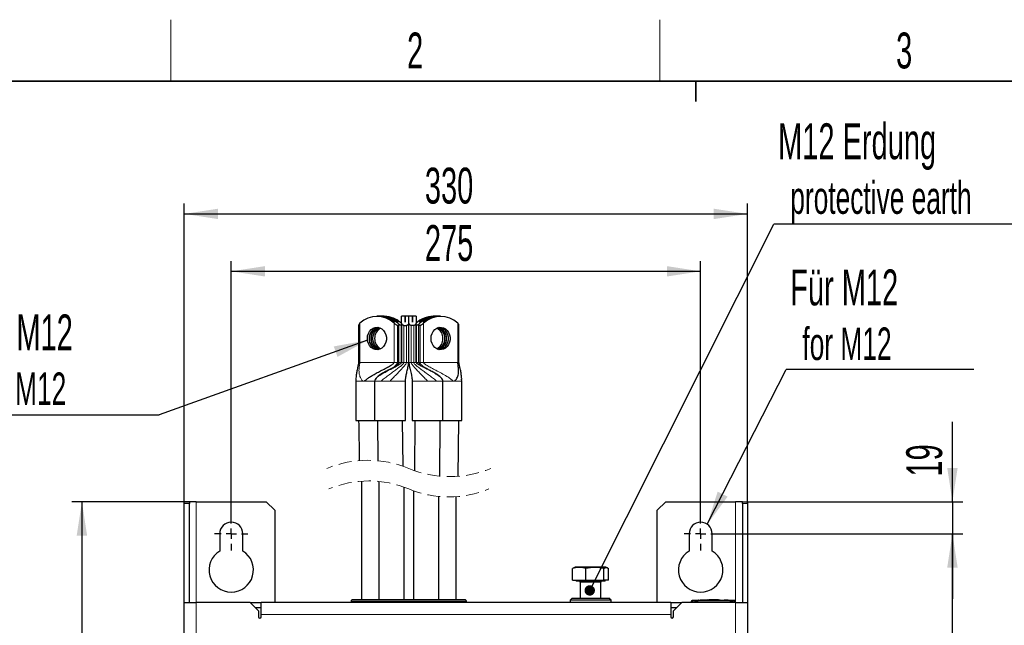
# Model space of a CAD drawing. Header units: millimetres. Extents: x 5 to 418, y 2 to 292.
# Tile 9 of 31: x 59 to 155, y 229 to 288. Entities that reach past the tile are written whole.
import ezdxf

# ---------------------------------------------------------------- set-up
doc = ezdxf.new("R2010")
doc.units = ezdxf.units.MM
doc.linetypes.add('HIDDEN', pattern=[1.905, 1.27, -0.635])
doc.layers.add('SLD-0', color=7, linetype='Continuous')
doc.styles.add('SLDTEXTSTYLE0', font='TXT', dxfattribs={"width": 0.605})
doc.dimstyles.new('SLDDIMSTYLE0', dxfattribs={"dimtxt": 3.5, "dimasz": 3.302, "dimexe": 0, "dimexo": 0.0625, "dimgap": 0.875, "dimtad": 1, "dimlfac": 6, "dimrnd": 1e-09, "dimzin": 12, "dimdsep": 46, "dimtxsty": 'SLDTEXTSTYLE0', "dimsah": 1, "dimcen": 0.09, "dimadec": 0, "dimazin": 3, "dimtfac": 1, "dimtofl": 0, "dimtmove": 0, "dimatfit": 3, "dimfxl": 1, "dimfrac": 2, "dimtolj": 1, "dimtzin": 12, "dimarcsym": 0})
doc.dimstyles.new('SLDDIMSTYLE1', dxfattribs={"dimtxt": 3.5, "dimasz": 3.302, "dimexe": 0, "dimexo": 0.0625, "dimgap": 0.875, "dimtad": 1, "dimdec": 0, "dimlfac": 6, "dimrnd": 1e-09, "dimzin": 12, "dimdsep": 46, "dimtxsty": 'SLDTEXTSTYLE0', "dimsah": 1, "dimcen": 0.09, "dimadec": 0, "dimazin": 3, "dimtfac": 1, "dimtmove": 0, "dimatfit": 0, "dimfxl": 1, "dimfrac": 2, "dimtolj": 1, "dimtzin": 12, "dimarcsym": 0})
doc.dimstyles.new('SLDDIMSTYLE2', dxfattribs={"dimtxt": 0.18, "dimasz": 3.302, "dimexe": 0, "dimexo": 0.0625, "dimgap": 0, "dimtad": 0, "dimtih": 1, "dimtoh": 1, "dimdec": 0, "dimrnd": 1e-09, "dimzin": 0, "dimdsep": 46, "dimtxsty": 'Standard', "dimsah": 1, "dimcen": 0.09, "dimadec": 0, "dimazin": 0, "dimtfac": 3.302, "dimtdec": 0, "dimtofl": 0, "dimtmove": 0, "dimatfit": 3, "dimfxl": 1, "dimfrac": 2, "dimtolj": 1, "dimtzin": 0, "dimarcsym": 0})
doc.dimstyles.new('SLDDIMSTYLE3', dxfattribs={"dimtxt": 0.18, "dimasz": 1.016, "dimexe": 0, "dimexo": 0.0625, "dimgap": 0, "dimtad": 0, "dimtih": 1, "dimtoh": 1, "dimdec": 0, "dimrnd": 1e-09, "dimzin": 0, "dimdsep": 46, "dimtxsty": 'Standard', "dimblk1": 'DOT', "dimblk2": 'DOT', "dimsah": 1, "dimcen": 0.09, "dimadec": 0, "dimazin": 0, "dimtfac": 1.016, "dimtdec": 0, "dimtofl": 0, "dimtmove": 0, "dimatfit": 3, "dimldrblk": 'DOT', "dimfxl": 1, "dimfrac": 2, "dimtolj": 1, "dimtzin": 0, "dimarcsym": 0})

# ---------------------------------------------------------------- blocks, each defined once
blk = doc.blocks.new('_D')
at = {"layer": 'SLD-0', "color": 7}
for p, q in [((127.108, 238.304), (151.067, 238.304)), ((150.067, 79.971), (150.067, 238.304)), ((127.108, 79.971), (151.067, 79.971))]:
    blk.add_line(p, q, dxfattribs=at)
for points in [[(150.067, 238.304), (149.559, 235.002), (150.575, 235.002)], [(150.067, 79.971), (150.575, 83.273), (149.559, 83.273)]]:
    blk.add_solid(points, dxfattribs=at)
at = {"layer": 'SLD-0', "color": 7, "insert": (145.555, 155.127), "char_height": 3.5, "attachment_point": 1, "rotation": 90, "style": 'SLDTEXTSTYLE0'}
blk.add_mtext('950', dxfattribs=at)
blk = doc.blocks.new('_D_1')
at = {"layer": 'SLD-0', "color": 7}
for p, q in [((150.067, 241.429), (150.067, 249.23)), ((129.567, 241.429), (151.067, 241.429)), ((150.067, 241.429), (150.067, 238.304)), ((127.108, 238.304), (151.067, 238.304)), ((150.067, 238.304), (150.067, 231.954))]:
    blk.add_line(p, q, dxfattribs=at)
for points in [[(150.067, 241.429), (150.575, 244.731), (149.559, 244.731)], [(150.067, 238.304), (149.559, 235.002), (150.575, 235.002)]]:
    blk.add_solid(points, dxfattribs=at)
at = {"layer": 'SLD-0', "color": 7, "insert": (145.555, 243.883), "char_height": 3.5, "attachment_point": 1, "rotation": 90, "style": 'SLDTEXTSTYLE0'}
blk.add_mtext('19', dxfattribs=at)
blk = doc.blocks.new('_D_2')
at = {"layer": 'SLD-0', "color": 7}
for p, q in [((79.65, 239.929), (79.65, 264.927)), ((125.483, 239.929), (125.483, 264.927)), ((79.65, 263.927), (125.483, 263.927))]:
    blk.add_line(p, q, dxfattribs=at)
for points in [[(79.65, 263.927), (82.952, 263.419), (82.952, 264.435)], [(125.483, 263.927), (122.181, 264.435), (122.181, 263.419)]]:
    blk.add_solid(points, dxfattribs=at)
at = {"layer": 'SLD-0', "color": 7, "insert": (98.556, 268.439), "char_height": 3.5, "attachment_point": 1, "style": 'SLDTEXTSTYLE0'}
blk.add_mtext('275', dxfattribs=at)
blk = doc.blocks.new('_D_3')
at = {"layer": 'SLD-0', "color": 7}
for p, q in [((75.067, 241.269), (75.067, 270.534)), ((130.067, 241.269), (130.067, 270.534)), ((75.067, 269.534), (130.067, 269.534))]:
    blk.add_line(p, q, dxfattribs=at)
for points in [[(75.067, 269.534), (78.369, 269.026), (78.369, 270.042)], [(130.067, 269.534), (126.765, 270.042), (126.765, 269.026)]]:
    blk.add_solid(points, dxfattribs=at)
at = {"layer": 'SLD-0', "color": 7, "insert": (98.556, 274.046), "char_height": 3.5, "attachment_point": 1, "style": 'SLDTEXTSTYLE0'}
blk.add_mtext('330', dxfattribs=at)
blk = doc.blocks.new('_D_4')
at = {"layer": 'SLD-0', "color": 7}
for p, q in [((75.567, 241.429), (64.067, 241.429)), ((65.067, 241.429), (65.067, 77.429)), ((75.567, 77.429), (64.067, 77.429))]:
    blk.add_line(p, q, dxfattribs=at)
for points in [[(65.067, 241.429), (64.559, 238.127), (65.575, 238.127)], [(65.067, 77.429), (65.575, 80.731), (64.559, 80.731)]]:
    blk.add_solid(points, dxfattribs=at)
at = {"layer": 'SLD-0', "color": 7, "insert": (60.555, 155.419), "char_height": 3.5, "attachment_point": 1, "rotation": 90, "style": 'SLDTEXTSTYLE0'}
blk.add_mtext('984', dxfattribs=at)
blk = doc.blocks.new('SW_NOTE_0')
at = {"layer": 'SLD-0', "color": 0}
blk.add_line((18.313, 0), (0, 0), dxfattribs=at)
at = {"layer": 'SLD-0', "color": 0, "attachment_point": 1, "style": 'SLDTEXTSTYLE0'}
for s, insert, char_height in [('Für M12', (0.393, 9.753), 3.5), ('for M12', (1.583, 4.088), 3.175)]:
    blk.add_mtext(s, dxfattribs=dict(at, insert=insert, char_height=char_height))
blk = doc.blocks.new('SW_NOTE_0_1')
at = {"layer": 'SLD-0', "color": 0}
blk.add_line((-18.553, 0), (0, 0), dxfattribs=at)
at = {"layer": 'SLD-0', "color": 0, "attachment_point": 1, "style": 'SLDTEXTSTYLE0'}
for s, insert, char_height in [('Für M12', (-18.958, 9.803), 3.5), ('for M12', (-17.767, 4.138), 3.175)]:
    blk.add_mtext(s, dxfattribs=dict(at, insert=insert, char_height=char_height))
blk = doc.blocks.new('SW_NOTE_0_2')
at = {"layer": 'SLD-0', "color": 0}
blk.add_line((30.219, 0), (0, 0), dxfattribs=at)
at = {"layer": 'SLD-0', "color": 0, "attachment_point": 1, "style": 'SLDTEXTSTYLE0'}
for s, insert, char_height in [('M12 Erdung', (0.413, 9.862), 3.5), ('protective earth', (1.603, 4.197), 3.175)]:
    blk.add_mtext(s, dxfattribs=dict(at, insert=insert, char_height=char_height))
blk = doc.blocks.new('_Dot')
at = {"color": 0, "linetype": 'ByBlock', "lineweight": -2}
blk.add_line((-0.5, 0), (-1, 0), dxfattribs=at)
at = {"color": 0, "linetype": 'ByBlock', "const_width": 0.5}
blk.add_lwpolyline([(-0.25, 0, 1), (0.25, 0, 1)], format="xyb", close=True, dxfattribs=at)
blk = doc.blocks.new('SW_CENTERMARKSYMBOL_0')
at = {"layer": 'SLD-0', "color": 0}
for p, q in [((0, 1), (0, 1.625)), ((-1, 0), (-1.625, 0)), ((0, 0), (-0.5, 0)), ((0, 0), (0, 0.5)), ((0, 0), (0, -0.5)), ((0, 0), (0.5, 0)), ((1, 0), (1.625, 0)), ((0, -1), (0, -1.625))]:
    blk.add_line(p, q, dxfattribs=at)
blk = doc.blocks.new('SW_CENTERMARKSYMBOL_1')
at = {"layer": 'SLD-0', "color": 0}
for p, q in [((0, 1), (0, 1.625)), ((-1, 0), (-1.625, 0)), ((0, 0), (-0.5, 0)), ((0, 0), (0, 0.5)), ((0, 0), (0, -0.5)), ((0, 0), (0.5, 0)), ((1, 0), (1.625, 0)), ((0, -1), (0, -1.625))]:
    blk.add_line(p, q, dxfattribs=at)

msp = doc.modelspace()

# ---------------------------------------------------------------- linework, layer by layer
at = {"color": 7, "linetype": 'Continuous', "lineweight": 25}
for p, q in [((92.0876, 258.6771), (92.0876, 255.0339)), ((94.0553, 259.5339), (93.8765, 259.5339)), ((94.2349, 259.5339), (94.0561, 259.5339)), ((94.4136, 259.5339), (94.2349, 259.5339)), ((94.5932, 259.5339), (94.4145, 259.5339)), ((95.6222, 258.9479), (95.6214, 258.9479)), ((95.8724, 258.6443), (95.9918, 258.6443)), ((95.9805, 258.9479), (95.9797, 258.9479)), ((96.0238, 255.0339), (96.0238, 258.6771)), ((96.2682, 258.6443), (96.2307, 258.6443)), ((96.6257, 259.5339), (96.2682, 259.5339)), ((96.2682, 258.8569), (96.2682, 259.5339)), ((96.2682, 258.8569), (96.2682, 255.0339)), ((96.5071, 258.6443), (96.746, 258.6443)), ((96.6257, 258.9479), (96.6257, 259.5339)), ((96.6274, 258.9479), (96.6257, 258.9479)), ((96.9849, 259.5339), (96.6274, 259.5339)), ((96.6274, 259.5339), (96.6274, 258.9479)), ((97.3424, 259.5339), (96.9849, 259.5339)), ((96.9849, 258.8569), (96.9849, 259.5339)), ((96.9849, 255.0339), (96.9849, 258.8569)), ((97.4627, 258.6443), (97.2238, 258.6443)), ((97.3424, 258.9479), (97.3424, 259.5339)), ((97.344, 258.9479), (97.3424, 258.9479)), ((97.7015, 259.5339), (97.344, 259.5339)), ((97.344, 259.5339), (97.344, 258.9479)), ((97.7015, 259.5339), (97.7015, 258.8569)), ((97.7015, 255.0339), (97.7015, 258.8569)), ((97.7015, 258.6443), (97.739, 258.6443)), ((97.9459, 258.6755), (97.9459, 255.0339)), ((98.0974, 258.6443), (97.9779, 258.6443)), ((97.9901, 258.9479), (97.9892, 258.9479)), ((98.3484, 258.9479), (98.3476, 258.9479)), ((99.5553, 259.5339), (99.3765, 259.5339)), ((99.7349, 259.5339), (99.5561, 259.5339)), ((99.9136, 259.5339), (99.7349, 259.5339)), ((100.0932, 259.5339), (99.9145, 259.5339)), ((101.8822, 255.0339), (101.8822, 258.6755)), ((91.8182, 253.2006), (91.8182, 249.3672)), ((91.823, 253.3926), (91.8186, 253.2006)), ((91.8272, 253.4946), (91.822, 253.4512)), ((93.6515, 253.2006), (93.6515, 249.3672)), ((96.6515, 249.3672), (96.6515, 253.2006)), ((97.3182, 253.2006), (97.3182, 249.3672)), ((100.3182, 249.3672), (100.3182, 253.2006)), ((102.1424, 253.496), (102.1478, 253.4512)), ((102.1512, 253.2006), (102.1467, 253.3915)), ((102.1515, 249.3672), (102.1515, 253.2006)), ((91.8182, 249.3672), (96.6515, 249.3672)), ((93.9182, 249.3672), (93.9505, 245.4307)), ((96.4199, 244.8925), (96.3849, 249.3672)), ((97.3182, 249.3672), (98.8182, 249.3672)), ((97.5849, 249.3672), (97.5457, 244.4613)), ((97.5849, 249.3672), (97.5459, 244.4613)), ((98.8182, 249.3672), (100.3182, 249.3672)), ((100.0078, 243.9221), (100.0515, 249.3672)), ((100.3182, 249.3672), (102.1515, 249.3672)), ((101.7946, 243.9078), (101.8848, 249.3672)), ((92.3515, 243.4304), (92.3515, 231.8625)), ((94.0515, 243.41), (94.0515, 231.8625)), ((96.5182, 231.8625), (96.5182, 242.8568)), ((97.4515, 242.4947), (97.4515, 231.8625)), ((75.0665, 241.4291), (75.5665, 241.4291)), ((75.0665, 241.2694), (75.0665, 241.4291)), ((75.5665, 241.4291), (75.5665, 241.2694)), ((76.2332, 241.4291), (75.5665, 241.4291)), ((76.2332, 241.4291), (83.0665, 241.4291)), ((83.8999, 240.5958), (83.0665, 241.4291)), ((99.9182, 231.8625), (99.9182, 241.9414)), ((101.6182, 231.8625), (101.6182, 241.9211)), ((122.0665, 241.4291), (121.2332, 240.5958)), ((122.0665, 241.4291), (128.8999, 241.4291)), ((129.5665, 241.4291), (128.8999, 241.4291)), ((129.5665, 241.4291), (130.0665, 241.4291)), ((129.5665, 241.2694), (129.5665, 241.4291)), ((130.0665, 241.4291), (130.0665, 241.2694)), ((75.0665, 231.5958), (75.0665, 241.2694)), ((75.5665, 231.5958), (75.5665, 241.2694)), ((83.8999, 240.5958), (83.8999, 231.5958)), ((121.2332, 231.5958), (121.2332, 240.5958)), ((129.5665, 241.2694), (129.5665, 231.5958)), ((130.0665, 241.2694), (130.0665, 231.5958)), ((78.5249, 238.3041), (78.5249, 236.6142)), ((80.7749, 236.6142), (80.7749, 238.3041)), ((124.3582, 238.3041), (124.3582, 236.6142)), ((126.6082, 236.6142), (126.6082, 238.3041)), ((113.0997, 234.9587), (112.9736, 234.9097)), ((112.9736, 233.7791), (112.9736, 234.9097)), ((113.2332, 235.0291), (113.0927, 234.978)), ((116.2332, 235.0291), (113.2332, 235.0291)), ((114.2834, 233.7791), (114.2834, 234.9097)), ((116.043, 233.7791), (116.043, 234.9097)), ((116.3737, 234.978), (116.2332, 235.0291)), ((116.4928, 233.7791), (116.4928, 234.9097)), ((112.9736, 233.7791), (114.2834, 233.7791)), ((113.2896, 233.7791), (113.3474, 233.6791)), ((116.119, 233.6791), (113.3474, 233.6791)), ((114.2834, 233.7791), (116.043, 233.7791)), ((116.4928, 233.7791), (116.043, 233.7791)), ((116.119, 233.6791), (116.1768, 233.7791)), ((113.7332, 233.5791), (113.7332, 232.0125)), ((115.7332, 232.0125), (115.7332, 233.5791)), ((91.3582, 231.7291), (91.3582, 231.5958)), ((96.9832, 231.8625), (91.4915, 231.8625)), ((102.4749, 231.8625), (96.9832, 231.8625)), ((102.6082, 231.5958), (102.6082, 231.7291)), ((112.9415, 232.0125), (112.7332, 231.8041)), ((112.7332, 231.8041), (112.7332, 231.5958)), ((113.4284, 231.8041), (112.7332, 231.8041)), ((112.9415, 232.0125), (113.5644, 232.0125)), ((116.7332, 231.8041), (113.4284, 231.8041)), ((113.5644, 232.0125), (116.5249, 232.0125)), ((116.7332, 231.8041), (116.5249, 232.0125)), ((116.7332, 231.5958), (116.7332, 231.8041)), ((124.8815, 231.7796), (124.6509, 231.7679)), ((125.2481, 231.7975), (124.8589, 231.7842)), ((124.8815, 231.7772), (125.2478, 231.7892)), ((125.2478, 231.7859), (124.8815, 231.7739)), ((124.8815, 231.7772), (124.8815, 231.7739)), ((125.2478, 231.8064), (125.6513, 231.8002)), ((125.2478, 231.7892), (125.2478, 231.7859)), ((125.6513, 231.7969), (125.2633, 231.8028)), ((125.7598, 231.815), (125.4288, 231.8036)), ((125.6513, 231.8002), (127.2348, 231.8106)), ((127.2348, 231.8072), (125.6513, 231.7969)), ((125.6513, 231.8002), (125.6513, 231.7969)), ((126.1024, 231.8376), (125.758, 231.826)), ((126.5176, 231.8469), (127.3806, 231.8395)), ((126.5176, 231.8383), (126.5176, 231.8469)), ((126.8762, 231.8405), (126.5176, 231.8436)), ((127.2348, 231.8346), (126.5176, 231.8383)), ((127.2348, 231.8106), (127.2348, 231.8072)), ((127.3806, 231.8395), (127.3806, 231.8297)), ((127.3806, 231.8087), (128.3268, 231.7858)), ((127.3806, 231.8087), (127.3806, 231.8053)), ((128.3268, 231.7825), (127.3806, 231.8053)), ((128.5422, 231.7853), (127.4004, 231.8261)), ((127.7871, 231.826), (127.7871, 231.8196)), ((128.0773, 231.8131), (127.7871, 231.826)), ((127.7871, 231.8227), (128.0773, 231.8098)), ((127.7871, 231.8196), (128.0773, 231.8081)), ((128.1835, 231.8028), (128.1835, 231.8061)), ((128.5879, 231.781), (128.5879, 231.7777)), ((128.8155, 231.7679), (128.5879, 231.7786)), ((75.0665, 84.9291), (75.0665, 231.5958)), ((75.0665, 231.5958), (76.2332, 231.5958)), ((81.4832, 231.5958), (76.2332, 231.5958)), ((82.3165, 230.7625), (81.4832, 231.5958)), ((81.4832, 231.5958), (82.5665, 231.5958)), ((81.9832, 231.0958), (82.5665, 231.0958)), ((82.3165, 230.7625), (82.3165, 230.1791)), ((82.5665, 230.4291), (82.5665, 231.5958)), ((122.5665, 231.5958), (82.5665, 231.5958)), ((122.5665, 231.5958), (122.5665, 230.4291)), ((122.5665, 231.5958), (123.6499, 231.5958)), ((122.5665, 231.0958), (123.1499, 231.0958)), ((123.6499, 231.5958), (122.8165, 230.7625)), ((122.8165, 230.1791), (122.8165, 230.7625)), ((128.8999, 231.5958), (123.6499, 231.5958)), ((124.5665, 231.6478), (124.5665, 231.6524)), ((124.5665, 231.5958), (124.5665, 231.6478)), ((128.8999, 231.5958), (128.8999, 231.6478)), ((128.8999, 231.5958), (130.0665, 231.5958)), ((130.0665, 231.5958), (130.0665, 84.9291)), ((82.5665, 230.1791), (82.5665, 230.4291)), ((122.5665, 230.4291), (122.5665, 230.1791))]:
    msp.add_line(p, q, dxfattribs=at)
at = {"color": 7, "linetype": 'Continuous', "lineweight": 18}
for p, q in [((92.207, 255.0339), (92.207, 258.8569)), ((95.546, 258.8569), (95.546, 255.0339)), ((95.8724, 255.0339), (95.8724, 258.6443)), ((95.9918, 258.6443), (95.9918, 255.0339)), ((96.2307, 255.0339), (96.2307, 258.6443)), ((96.5071, 255.0339), (96.5071, 258.6443)), ((96.746, 258.6443), (96.746, 255.0339)), ((97.2238, 255.0339), (97.2238, 258.6443)), ((97.4627, 258.6443), (97.4627, 255.0339)), ((97.739, 258.6443), (97.739, 255.0339)), ((97.9779, 255.0339), (97.9779, 258.6443)), ((98.0974, 258.6443), (98.0974, 255.0339)), ((98.4237, 255.0339), (98.4237, 258.8569)), ((101.7627, 258.8569), (101.7627, 255.0339)), ((92.207, 255.0339), (95.546, 255.0339)), ((95.546, 255.0339), (95.8223, 255.0339)), ((95.8223, 255.0339), (95.8724, 255.0339)), ((95.8724, 255.0339), (95.9918, 255.0339)), ((95.9918, 255.0339), (96.0218, 255.0339)), ((96.0238, 255.0339), (96.2307, 255.0339)), ((96.2307, 255.0339), (96.2682, 255.0339)), ((96.2682, 255.0339), (96.4294, 255.0339)), ((96.4294, 255.0339), (96.5071, 255.0339)), ((96.5071, 255.0339), (96.746, 255.0339)), ((96.746, 255.0339), (96.9849, 255.0339)), ((96.9849, 255.0339), (97.2238, 255.0339)), ((97.2238, 255.0339), (97.4627, 255.0339)), ((97.4627, 255.0339), (97.5404, 255.0339)), ((97.5404, 255.0339), (97.7015, 255.0339)), ((97.7015, 255.0339), (97.739, 255.0339)), ((97.739, 255.0339), (97.9459, 255.0339)), ((97.9779, 255.0339), (98.0974, 255.0339)), ((98.0974, 255.0339), (98.1475, 255.0339)), ((98.1475, 255.0339), (98.4237, 255.0339)), ((98.4237, 255.0339), (101.7627, 255.0339)), ((101.7627, 255.0339), (101.8805, 255.0339)), ((91.8193, 253.2006), (91.8251, 253.2006)), ((91.8264, 253.2006), (91.8193, 253.2006)), ((91.822, 253.4512), (91.8264, 253.2006)), ((92.4881, 253.2006), (91.8264, 253.2006)), ((92.6513, 253.2006), (92.4881, 253.2006)), ((93.6515, 253.2006), (92.6513, 253.2006)), ((93.6545, 253.2006), (93.6515, 253.2006)), ((94.2699, 253.2006), (93.6545, 253.2006)), ((94.3527, 253.2006), (94.2699, 253.2006)), ((95.1515, 253.2006), (94.3527, 253.2006)), ((96.6486, 253.2006), (95.1515, 253.2006)), ((96.6478, 253.4512), (96.6467, 253.3926)), ((96.6515, 253.2006), (96.6486, 253.2006)), ((97.3212, 253.2006), (97.3182, 253.2006)), ((98.8182, 253.2006), (97.3212, 253.2006)), ((99.6171, 253.2006), (98.8182, 253.2006)), ((99.6999, 253.2006), (99.6171, 253.2006)), ((100.3152, 253.2006), (99.6999, 253.2006)), ((100.3182, 253.2006), (100.3152, 253.2006)), ((101.3185, 253.2006), (100.3182, 253.2006)), ((101.4816, 253.2006), (101.3185, 253.2006)), ((102.1433, 253.2006), (101.4816, 253.2006)), ((102.1478, 253.4512), (102.1433, 253.2006)), ((102.1505, 253.2006), (102.1433, 253.2006)), ((102.1447, 253.2006), (102.1505, 253.2006)), ((76.2332, 231.5958), (76.2332, 241.4291)), ((128.8999, 241.4291), (128.8999, 231.655)), ((75.5665, 241.2694), (75.0665, 241.2694)), ((130.0665, 241.2694), (129.5665, 241.2694)), ((115.7332, 233.5791), (113.7332, 233.5791)), ((102.6082, 231.7291), (91.3582, 231.7291)), ((128.0773, 231.8131), (128.0773, 231.8098)), ((128.3268, 231.7858), (128.3268, 231.7825)), ((76.2332, 231.5958), (76.2332, 84.9291)), ((124.7332, 231.5958), (124.7332, 231.6478)), ((128.7332, 231.5958), (128.7332, 231.6478)), ((128.8999, 84.9291), (128.8999, 231.5958)), ((122.5665, 230.4291), (82.5665, 230.4291))]:
    msp.add_line(p, q, dxfattribs=at)
at = {"color": 7, "linetype": 'Continuous', "lineweight": 25, "flags": 128}
for points in [[(92.9636, 257.1174), (92.9383, 257.3672), (92.9636, 257.6171), (93.0381, 257.8534), (93.1578, 258.0636), (93.3163, 258.2362), (93.5049, 258.362), (93.7136, 258.4341), (93.9311, 258.4487), (94.1456, 258.4051), (94.3456, 258.3054), (94.5204, 258.1552), (94.6604, 257.9625), (94.7582, 257.7378), (94.8084, 257.493), (94.8084, 257.2415), (94.7582, 256.9967), (94.6604, 256.7719), (94.5204, 256.5792), (94.3456, 256.429), (94.1456, 256.3294), (93.9311, 256.2857), (93.7136, 256.3004), (93.5049, 256.3725), (93.3163, 256.4983), (93.1578, 256.6709), (93.0381, 256.881), (92.9636, 257.1174)], [(94.0557, 256.3038), (93.9658, 256.3294), (93.7658, 256.429), (93.591, 256.5792), (93.451, 256.7719), (93.3533, 256.9967), (93.303, 257.2415), (93.303, 257.493), (93.3533, 257.7378), (93.451, 257.9625), (93.591, 258.1552), (93.7658, 258.3054), (93.9658, 258.4051), (94.0557, 258.4306)], [(94.1451, 256.3292), (94.1445, 256.3294), (93.9445, 256.429), (93.7698, 256.5792), (93.6298, 256.7719), (93.532, 256.9967), (93.4818, 257.2415), (93.4818, 257.493), (93.532, 257.7378), (93.6298, 257.9625), (93.7698, 258.1552), (93.9445, 258.3054), (94.1445, 258.4051), (94.1451, 258.4052)], [(94.1455, 256.3294), (94.1454, 256.3294), (93.9454, 256.429), (93.7706, 256.5792), (93.6306, 256.7719), (93.5328, 256.9967), (93.4826, 257.2415), (93.4826, 257.493), (93.5328, 257.7378), (93.6306, 257.9625), (93.7706, 258.1552), (93.9454, 258.3054), (94.1454, 258.4051), (94.1455, 258.4051)], [(99.1803, 257.1174), (99.155, 257.3672), (99.1803, 257.6171), (99.2548, 257.8534), (99.3745, 258.0636), (99.533, 258.2362), (99.7216, 258.362), (99.9303, 258.4341), (100.1478, 258.4487), (100.3623, 258.4051), (100.5623, 258.3054), (100.737, 258.1552), (100.8771, 257.9625), (100.9748, 257.7378), (101.0251, 257.493), (101.0251, 257.2415), (100.9748, 256.9967), (100.8771, 256.7719), (100.737, 256.5792), (100.5623, 256.429), (100.3623, 256.3294), (100.1478, 256.2857), (99.9303, 256.3004), (99.7216, 256.3725), (99.533, 256.4983), (99.3745, 256.6709), (99.2548, 256.881), (99.1803, 257.1174)], [(99.914, 256.3038), (100.004, 256.3294), (100.204, 256.429), (100.3787, 256.5792), (100.5187, 256.7719), (100.6165, 256.9967), (100.6667, 257.2415), (100.6667, 257.493), (100.6165, 257.7378), (100.5187, 257.9625), (100.3787, 258.1552), (100.204, 258.3054), (100.004, 258.4051), (99.914, 258.4306)], [(100.0034, 256.2889), (100.1827, 256.3294), (100.3827, 256.429), (100.5575, 256.5792), (100.6975, 256.7719), (100.7952, 256.9967), (100.8455, 257.2415), (100.8455, 257.493), (100.7952, 257.7378), (100.6975, 257.9625), (100.5575, 258.1552), (100.3827, 258.3054), (100.1827, 258.4051), (100.0034, 258.4456)], [(100.0038, 256.2888), (100.1835, 256.3294), (100.3836, 256.429), (100.5583, 256.5792), (100.6983, 256.7719), (100.7961, 256.9967), (100.8463, 257.2415), (100.8463, 257.493), (100.7961, 257.7378), (100.6983, 257.9625), (100.5583, 258.1552), (100.3836, 258.3054), (100.1835, 258.4051), (100.0038, 258.4456)]]:
    msp.add_lwpolyline(points, dxfattribs=at)
at = {"color": 7, "linetype": 'Continuous', "lineweight": 18, "flags": 128}
for points in [[(124.7318, 231.7644), (124.7318, 231.7619), (124.7319, 231.755), (124.732, 231.7441), (124.7322, 231.7296), (124.7324, 231.712), (124.7327, 231.692), (124.7329, 231.6703), (124.7332, 231.6478)], [(128.7346, 231.7644), (128.7346, 231.7619), (128.7345, 231.755), (128.7344, 231.7441), (128.7342, 231.7296), (128.734, 231.712), (128.7337, 231.692), (128.7335, 231.6703), (128.7332, 231.6478)]]:
    msp.add_lwpolyline(points, dxfattribs=at)
at = {"color": 7, "linetype": 'Continuous', "lineweight": 25}
for centre, radius, start, end in [((93.8765, 257.1185), 2.4102, 46.157979, 133.842021), ((94.0387, 257.1038), 2.4302, 49.364008, 89.608619), ((94.036, 257.0943), 2.4397, 49.445675, 89.526937), ((94.2143, 257.0861), 2.4479, 46.337232, 89.51909), ((94.2099, 257.0753), 2.4587, 46.437259, 89.419063), ((94.397, 257.1038), 2.4302, 49.364002, 89.608609), ((94.3943, 257.0943), 2.4397, 49.445675, 89.526937), ((94.5683, 257.0753), 2.4587, 46.437239, 89.419084), ((99.3971, 257.0861), 2.4479, 90.48089, 133.662781), ((99.5719, 257.1038), 2.4302, 90.391386, 130.635995), ((99.5763, 257.0943), 2.4397, 90.473058, 130.554323), ((99.7598, 257.0753), 2.4587, 90.580909, 133.562769), ((99.7554, 257.0861), 2.4479, 90.480883, 133.662795), ((99.9302, 257.1038), 2.4302, 90.39138, 130.636008), ((99.9346, 257.0943), 2.4397, 90.473053, 130.554328), ((100.0932, 257.1185), 2.4102, 46.157976, 133.842024), ((94.1554, 257.4232), 1.0398, 100.499328, 183.087773), ((94.1563, 257.4232), 1.0399, 100.525111, 183.086764), ((94.3484, 257.4191), 1.053, 106.140067, 182.823238), ((94.784, 257.3672), 1.1419, 118.743884, 241.256116), ((99.2348, 257.4103), 1.0808, 357.716549, 62.439423), ((99.4279, 257.4148), 1.0667, 357.444794, 68.185117), ((99.4287, 257.4148), 1.0667, 357.444321, 68.210578), ((99.6213, 257.4191), 1.053, 357.176748, 73.859969), ((94.1304, 257.2916), 1.0162, 175.730414, 260.682486), ((94.1314, 257.2916), 1.0163, 175.733654, 260.653958), ((94.3484, 257.3153), 1.053, 177.175577, 253.861119), ((99.2348, 257.3242), 1.0808, 297.560804, 2.283716), ((99.4279, 257.3197), 1.0667, 291.815111, 2.555479), ((99.4287, 257.3197), 1.0667, 291.789649, 2.555951), ((99.6213, 257.3153), 1.053, 286.138846, 2.824437), ((79.6499, 238.3041), 1.125, 0.000034, 179.999966), ((125.4832, 238.3041), 1.125, 0.000034, 179.999966), ((79.6499, 234.7625), 2.1667, 121.280691, 58.719309), ((125.4832, 234.7625), 2.1667, 121.280689, 58.719311), ((113.6332, 233.5791), 0.1, 359.99853, 90.003604), ((115.8332, 233.5791), 0.1, 89.995892, 180.002685), ((91.4915, 231.7291), 0.1333, 89.998877, 180.000056), ((102.4749, 231.7291), 0.1333, 0.0001, 90.001065), ((124.6832, 231.653), 0.1167, 93.309886, 180.001305), ((128.7832, 231.653), 0.1167, 359.999234, 86.658407), ((82.4415, 230.1791), 0.125, 180.001992, 359.998008), ((122.6915, 230.1791), 0.125, 180.001992, 359.998008)]:
    msp.add_arc(centre, radius, start, end, dxfattribs=at)
at = {"color": 7, "linetype": 'HIDDEN', "lineweight": 18}
for centre, radius, start, end in [((92.9882, 235.0805), 10.3948, 67.380135, 112.619865), ((100.9843, 254.271), 10.3948, 247.380135, 292.619865), ((93.0807, 233.3057), 10.1508, 67.380135, 112.619865), ((100.889, 252.0457), 10.1508, 247.380135, 292.619865)]:
    msp.add_arc(centre, radius, start, end, dxfattribs=at)
at = {"color": 7, "linetype": 'Continuous', "lineweight": 18}
for centre, start, end in [((124.6832, 231.6478), 90.989953, 179.998082), ((128.7832, 231.6478), 0.00369, 89.008275)]:
    msp.add_arc(centre, 0.1167, start, end, dxfattribs=at)
at = {"color": 7, "linetype": 'Continuous', "lineweight": 25}
for points, knots in [([(92.207, 258.8569), (92.1833, 258.8323), (92.1388, 258.7863), (92.0926, 258.724), (92.0903, 258.6854), (92.0898, 258.6771)], [0, 0, 0, 0, 0.4743577, 0.8867452, 1, 1, 1, 1]), ([(95.8724, 258.6443), (95.8592, 258.6465), (95.8286, 258.6516), (95.7751, 258.6801), (95.7022, 258.7269), (95.6226, 258.7886), (95.5693, 258.8362), (95.546, 258.8569)], [0, 0, 0, 0, 0.1013479, 0.2350743, 0.4559804, 0.7625537, 1, 1, 1, 1]), ([(95.9044, 258.8569), (95.929, 258.8323), (95.9749, 258.7862), (96.0152, 258.7209), (96.0284, 258.6698), (96.0118, 258.6456), (95.9979, 258.6447), (95.9918, 258.6443)], [0, 0, 0, 0, 0.3837553, 0.7173792, 0.8518635, 0.934743, 1, 1, 1, 1]), ([(96.2307, 258.6443), (96.2175, 258.6465), (96.1869, 258.6516), (96.1334, 258.6801), (96.0605, 258.7269), (95.9809, 258.7886), (95.9276, 258.8362), (95.9044, 258.8569)], [0, 0, 0, 0, 0.1013479, 0.2350743, 0.4559804, 0.7625537, 1, 1, 1, 1]), ([(96.5071, 258.6443), (96.4858, 258.6459), (96.4444, 258.6491), (96.3819, 258.6754), (96.3223, 258.7211), (96.277, 258.7858), (96.2708, 258.836), (96.2682, 258.8569)], [0, 0, 0, 0, 0.1820889, 0.3526315, 0.5712666, 0.8211272, 1, 1, 1, 1]), ([(96.9849, 258.8569), (96.9808, 258.8307), (96.9716, 258.7708), (96.9146, 258.7049), (96.8491, 258.6642), (96.7938, 258.6467), (96.7596, 258.645), (96.746, 258.6443)], [0, 0, 0, 0, 0.2245363, 0.5112949, 0.7077655, 0.8833745, 1, 1, 1, 1]), ([(97.2238, 258.6443), (97.2024, 258.6459), (97.1611, 258.6491), (97.0986, 258.6754), (97.0389, 258.7211), (96.9937, 258.7858), (96.9875, 258.836), (96.9849, 258.8569)], [0, 0, 0, 0, 0.1820872, 0.3526316, 0.5712667, 0.8211275, 1, 1, 1, 1]), ([(97.7015, 258.8569), (97.6975, 258.8307), (97.6883, 258.7708), (97.6312, 258.7049), (97.5657, 258.6642), (97.5104, 258.6467), (97.4763, 258.645), (97.4627, 258.6443)], [0, 0, 0, 0, 0.2245361, 0.5112948, 0.7077646, 0.8833736, 1, 1, 1, 1]), ([(98.0654, 258.8569), (98.0362, 258.8311), (97.9738, 258.7759), (97.8877, 258.7113), (97.8153, 258.6683), (97.7709, 258.6479), (97.7469, 258.6452), (97.739, 258.6443)], [0, 0, 0, 0, 0.2971487, 0.6339051, 0.8166119, 0.9400239, 1, 1, 1, 1]), ([(97.9779, 258.6443), (97.9686, 258.6457), (97.9508, 258.6483), (97.942, 258.6847), (97.9627, 258.7347), (98.0039, 258.7965), (98.0451, 258.837), (98.0654, 258.8569)], [0, 0, 0, 0, 0.0948078, 0.1822816, 0.3608847, 0.6861696, 1, 1, 1, 1]), ([(98.4237, 258.8569), (98.3945, 258.8311), (98.3322, 258.7759), (98.246, 258.7113), (98.1736, 258.6683), (98.1293, 258.6479), (98.1052, 258.6452), (98.0974, 258.6443)], [0, 0, 0, 0, 0.29714808, 0.63390444, 0.81661191, 0.94002394, 1, 1, 1, 1]), ([(101.882, 258.6755), (101.8786, 258.6912), (101.869, 258.7358), (101.823, 258.7962), (101.7826, 258.8369), (101.7627, 258.8569)], [0, 0, 0, 0, 0.2166663, 0.615353, 1, 1, 1, 1]), ([(92.0876, 255.0339), (92.0875, 255.0287), (92.0873, 255.0181), (92.0858, 254.996), (92.0786, 254.933), (92.0594, 254.8394), (92.0353, 254.7339), (92.0131, 254.6402), (91.9796, 254.4981), (91.9266, 254.26), (91.8613, 253.9106), (91.8381, 253.6435), (91.8256, 253.4985)], [0, 0, 0, 0, 0.0099778, 0.0204524, 0.0425475, 0.131991, 0.2037783, 0.2509653, 0.3171382, 0.4845191, 0.720298, 1, 1, 1, 1]), ([(92.6513, 253.2006), (92.7232, 253.266), (92.8809, 253.4096), (93.1662, 253.6004), (93.5135, 253.8126), (93.9107, 254.0333), (94.3506, 254.2675), (94.7782, 254.4927), (95.1517, 254.6999), (95.397, 254.8544), (95.5108, 254.9566), (95.5371, 254.9998), (95.5445, 255.0171), (95.5456, 255.0285), (95.546, 255.0339)], [0, 0, 0, 0, 0.08451694, 0.18526219, 0.29777354, 0.43865841, 0.58035814, 0.73127534, 0.85911438, 0.95144827, 0.98386382, 0.99002886, 0.99534586, 1, 1, 1, 1]), ([(95.9899, 254.7996), (95.9241, 254.7629), (95.7874, 254.6866), (95.4679, 254.5259), (95.1028, 254.3451), (94.6819, 254.1258), (94.2905, 253.9016), (93.9487, 253.6694), (93.7423, 253.4491), (93.6644, 253.3093), (93.6557, 253.236), (93.6515, 253.2006)], [0, 0, 0, 0, 0.0779611, 0.162034, 0.3700254, 0.4996477, 0.652984, 0.8373006, 0.9243022, 0.9633879, 1, 1, 1, 1]), ([(93.6545, 253.2006), (93.6748, 253.267), (93.7218, 253.4205), (93.9251, 253.6098), (94.2019, 253.8212), (94.564, 254.0399), (94.9931, 254.2725), (95.4332, 254.4962), (95.8315, 254.7015), (96.0991, 254.8543), (96.2276, 254.9559), (96.258, 254.9996), (96.2664, 255.0169), (96.2676, 255.0285), (96.2682, 255.0339)], [0, 0, 0, 0, 0.0630326, 0.1457474, 0.247877, 0.3862141, 0.5337632, 0.6977761, 0.8409932, 0.9460296, 0.982547, 0.9893183, 0.9950568, 1, 1, 1, 1]), ([(95.8532, 254.7246), (95.8583, 254.731), (95.9053, 254.7901), (95.9608, 254.8735), (96.014, 254.9722), (96.0209, 255.0154), (96.0238, 255.0339)], [0, 0, 0, 0, 0.0688024, 0.6344918, 0.8438227, 1, 1, 1, 1]), ([(96.6515, 253.2006), (96.6595, 253.31), (96.677, 253.5527), (96.757, 253.9269), (96.85, 254.348), (96.9464, 254.7153), (96.9752, 254.9538), (96.9849, 255.0339)], [0, 0, 0, 0, 0.1763294, 0.3907903, 0.6139926, 0.8704001, 1, 1, 1, 1]), ([(96.9849, 255.0339), (96.9912, 254.9727), (97.0067, 254.8207), (97.0826, 254.5), (97.1777, 254.0831), (97.283, 253.6247), (97.3073, 253.3325), (97.3182, 253.2006)], [0, 0, 0, 0, 0.0989079, 0.2453741, 0.5289866, 0.7874046, 1, 1, 1, 1]), ([(100.3182, 253.2006), (100.3154, 253.2297), (100.3097, 253.289), (100.2569, 253.4031), (100.1127, 253.5842), (99.8525, 253.7864), (99.5191, 253.9961), (99.1781, 254.1841), (98.8199, 254.368), (98.4191, 254.5672), (98.0661, 254.7449), (97.8236, 254.8908), (97.7345, 254.967), (97.7097, 255.003), (97.7026, 255.0212), (97.7019, 255.0298), (97.7015, 255.0339)], [0, 0, 0, 0, 0.0266417, 0.0542705, 0.1136976, 0.2373109, 0.3540025, 0.4750712, 0.5941736, 0.7231806, 0.8855338, 0.9564536, 0.9823445, 0.9921009, 0.9962342, 1, 1, 1, 1]), ([(97.9459, 255.0339), (97.9479, 255.0199), (97.9575, 254.9502), (98.0305, 254.8398), (98.1004, 254.7514), (98.1357, 254.7068)], [0, 0, 0, 0, 0.1101067, 0.5505282, 1, 1, 1, 1]), ([(101.4816, 253.2006), (101.5326, 253.2626), (101.6312, 253.3826), (101.7341, 253.5856), (101.8055, 253.8012), (101.8434, 254.0276), (101.852, 254.2671), (101.8361, 254.4985), (101.8063, 254.7115), (101.7795, 254.8694), (101.767, 254.9619), (101.7639, 255.0005), (101.7629, 255.0176), (101.7628, 255.0286), (101.7627, 255.0339)], [0, 0, 0, 0, 0.1246782, 0.2410201, 0.3518095, 0.477112, 0.5968818, 0.7240991, 0.8375568, 0.9315266, 0.9733598, 0.9828689, 0.9917518, 1, 1, 1, 1]), ([(102.1443, 253.4969), (102.1315, 253.6421), (102.1078, 253.9096), (102.0438, 254.2598), (101.9886, 254.5062), (101.951, 254.6635), (101.9238, 254.7791), (101.9022, 254.8768), (101.8885, 254.9553), (101.8839, 254.996), (101.8823, 255.0181), (101.8822, 255.0287), (101.8821, 255.0339)], [0, 0, 0, 0, 0.2799109, 0.5157894, 0.6832147, 0.765217, 0.8265619, 0.9113437, 0.9575104, 0.9795692, 0.9900391, 1, 1, 1, 1]), ([(92.0849, 249.3672), (92.1065, 248.1443), (92.1296, 246.8358), (92.1512, 245.5273), (92.1526, 245.4417)], [0, 0, 0, 0, 0.9346091, 1, 1, 1, 1]), ([(114.2834, 234.9097), (114.2772, 234.9112), (114.0895, 234.9586), (113.7059, 235.0223), (113.2682, 234.9804), (113.0277, 234.9226), (112.9736, 234.9097)], [0, 0, 0, 0, 0.0143879, 0.4391469, 0.8737916, 1, 1, 1, 1]), ([(116.043, 234.9097), (115.7549, 234.9537), (115.1686, 235.0434), (114.5819, 234.9548), (114.2834, 234.9097)], [0, 0, 0, 0, 0.49121926, 1, 1, 1, 1]), ([(116.043, 234.9097), (116.1165, 234.9538), (116.2659, 235.0434), (116.4164, 234.9547), (116.4928, 234.9097)], [0, 0, 0, 0, 0.4923331, 1, 1, 1, 1]), ([(127.1486, 231.8351), (127.0182, 231.8414), (126.6696, 231.8584), (126.321, 231.8389), (126.1028, 231.8267)], [0, 0, 0, 0, 0.3740413, 1, 1, 1, 1]), ([(128.1828, 231.8064), (128.1795, 231.8068), (128.1693, 231.808), (128.1493, 231.8091), (128.1212, 231.8109), (128.0962, 231.8122), (128.081, 231.8129), (128.0773, 231.8131)], [0, 0, 0, 0, 0.09493265, 0.29158273, 0.56808778, 0.89344096, 1, 1, 1, 1]), ([(128.0773, 231.8098), (128.089, 231.8091), (128.1111, 231.8079), (128.1413, 231.8068), (128.1638, 231.8039), (128.1773, 231.8051), (128.1818, 231.803), (128.1821, 231.8028)], [0, 0, 0, 0, 0.33513411, 0.63252152, 0.85856212, 0.98770137, 1, 1, 1, 1]), ([(128.0773, 231.8081), (128.089, 231.8077), (128.1111, 231.8069), (128.1412, 231.8055), (128.1638, 231.8065), (128.1771, 231.8042), (128.1818, 231.806), (128.1822, 231.8061)], [0, 0, 0, 0, 0.3350583, 0.6323857, 0.8582285, 0.987382, 1, 1, 1, 1]), ([(128.3268, 231.7858), (128.3579, 231.785), (128.4166, 231.7833), (128.4964, 231.782), (128.5523, 231.7812), (128.5806, 231.781), (128.5879, 231.781)], [0, 0, 0, 0, 0.3575846, 0.6748708, 0.9160801, 1, 1, 1, 1]), ([(128.5879, 231.7777), (128.5712, 231.7778), (128.5299, 231.7781), (128.4588, 231.7793), (128.3885, 231.7807), (128.3428, 231.782), (128.3268, 231.7825)], [0, 0, 0, 0, 0.1916865, 0.4744411, 0.8164522, 1, 1, 1, 1]), ([(128.5879, 231.781), (128.6122, 231.7799), (128.6422, 231.7785), (128.602, 231.7864), (128.5829, 231.7865), (128.5667, 231.7866)], [0, 0, 0, 0, 0.3947711, 0.4861379, 1, 1, 1, 1]), ([(128.6248, 231.7784), (128.6256, 231.7782), (128.6397, 231.7741), (128.613, 231.7759), (128.5879, 231.7777)], [0, 0, 0, 0, 0.05615135, 1, 1, 1, 1]), ([(128.8999, 231.6524), (128.8999, 231.6524), (128.8999, 231.654), (128.8999, 231.6509), (128.8999, 231.6478)], [0, 0, 0, 0, 0.0157068, 1, 1, 1, 1])]:
    msp.add_open_spline(points, degree=3, knots=knots, dxfattribs=at)
at = {"color": 7, "linetype": 'Continuous', "lineweight": 18}
for points, knots in [([(92.0903, 255.0339), (92.0899, 255.0339), (92.0826, 255.0339), (92.128, 255.0339), (92.1496, 255.0339), (92.1858, 255.0339), (92.207, 255.0339)], [0, 0, 0, 0, 0.00877734, 0.17575574, 0.51700609, 1, 1, 1, 1]), ([(92.207, 255.0339), (92.2069, 255.0271), (92.2067, 255.0128), (92.2051, 254.9904), (92.2015, 254.9534), (92.1894, 254.8641), (92.1634, 254.7115), (92.1336, 254.4985), (92.1163, 254.2456), (92.1304, 253.9603), (92.1971, 253.6768), (92.3152, 253.4147), (92.429, 253.2738), (92.4881, 253.2006)], [0, 0, 0, 0, 0.0106086, 0.0222491, 0.0348917, 0.068497, 0.1624964, 0.27599, 0.4032474, 0.5566651, 0.7189216, 0.8540563, 1, 1, 1, 1]), ([(96.5071, 255.0339), (96.5058, 255.0238), (96.5028, 255.0011), (96.4849, 254.9665), (96.4424, 254.9031), (96.3145, 254.7681), (96.0805, 254.572), (95.7564, 254.3249), (95.3782, 254.05), (94.9759, 253.7586), (94.5906, 253.4784), (94.3678, 253.2854), (94.2699, 253.2006)], [0, 0, 0, 0, 0.0104074, 0.023474, 0.039532, 0.0892028, 0.214075, 0.3542645, 0.5092228, 0.6961895, 0.8665036, 1, 1, 1, 1]), ([(96.746, 255.0339), (96.744, 255.0182), (96.7393, 254.9822), (96.7058, 254.9108), (96.6196, 254.7726), (96.4583, 254.5761), (96.2348, 254.3286), (95.9705, 254.0529), (95.6835, 253.7602), (95.4002, 253.4736), (95.2291, 253.2857), (95.1515, 253.2006)], [0, 0, 0, 0, 0.0192819, 0.0443914, 0.0957758, 0.2193249, 0.3553769, 0.5053978, 0.6880521, 0.8586915, 1, 1, 1, 1]), ([(95.8724, 255.0339), (95.8714, 255.0239), (95.8691, 255.0016), (95.855, 254.967), (95.8217, 254.9043), (95.7204, 254.7701), (95.6, 254.6413), (95.5035, 254.5514), (95.4863, 254.5354)], [0, 0, 0, 0, 0.0471046, 0.1046415, 0.1735574, 0.3808347, 0.8899671, 1, 1, 1, 1]), ([(95.9918, 255.0339), (95.9898, 255.0182), (95.9851, 254.9822), (95.9518, 254.911), (95.8921, 254.8115), (95.8322, 254.7367), (95.7985, 254.6946)], [0, 0, 0, 0, 0.1192134, 0.2743022, 0.5907805, 1, 1, 1, 1]), ([(96.2308, 254.969), (96.2308, 254.9774), (96.2307, 254.9991), (96.2307, 255.0207), (96.2307, 255.0339)], [0, 0, 0, 0, 0.3899271, 1, 1, 1, 1]), ([(96.9849, 255.0339), (96.9843, 255.0184), (96.9829, 254.9838), (96.9728, 254.9131), (96.9472, 254.7781), (96.8997, 254.5798), (96.8369, 254.3289), (96.7685, 254.0513), (96.7049, 253.7576), (96.6522, 253.4685), (96.6497, 253.2842), (96.6486, 253.2006)], [0, 0, 0, 0, 0.0249219, 0.0556099, 0.1143948, 0.2456785, 0.3828865, 0.5296692, 0.7045745, 0.86584, 1, 1, 1, 1]), ([(97.3212, 253.2006), (97.3177, 253.3102), (97.3099, 253.5534), (97.2291, 253.9281), (97.1464, 254.2762), (97.0733, 254.5662), (97.0242, 254.772), (96.9967, 254.9113), (96.9863, 254.9915), (96.9853, 255.0207), (96.9849, 255.0339)], [0, 0, 0, 0, 0.17590829, 0.38998832, 0.61334297, 0.75092766, 0.87023524, 0.95313697, 0.97875162, 1, 1, 1, 1]), ([(98.8182, 253.2006), (98.7447, 253.2814), (98.5827, 253.4597), (98.314, 253.7321), (98.0249, 254.0267), (97.7527, 254.3094), (97.5224, 254.5632), (97.356, 254.7664), (97.2637, 254.9073), (97.2286, 254.9904), (97.2253, 255.0206), (97.2238, 255.0339)], [0, 0, 0, 0, 0.1341219, 0.2956843, 0.4696321, 0.6408692, 0.7774141, 0.890312, 0.9628945, 0.9836075, 1, 1, 1, 1]), ([(97.4627, 255.0339), (97.464, 255.0238), (97.4669, 255.0011), (97.4848, 254.9665), (97.5273, 254.9031), (97.6552, 254.7681), (97.8892, 254.572), (98.2133, 254.3249), (98.5916, 254.05), (98.9939, 253.7586), (99.3791, 253.4784), (99.602, 253.2854), (99.6999, 253.2006)], [0, 0, 0, 0, 0.0104074, 0.023474, 0.0395321, 0.0892028, 0.2140749, 0.3542645, 0.5092227, 0.6961894, 0.8665037, 1, 1, 1, 1]), ([(97.7015, 255.0339), (97.7025, 255.027), (97.7047, 255.0115), (97.7184, 254.989), (97.7514, 254.9493), (97.8755, 254.8506), (98.1388, 254.7016), (98.5365, 254.4962), (99.0138, 254.253), (99.5103, 253.9853), (99.9192, 253.712), (100.2214, 253.4667), (100.2874, 253.2796), (100.3152, 253.2006)], [0, 0, 0, 0, 0.0064037, 0.0142236, 0.0238292, 0.0540263, 0.1591038, 0.3023768, 0.4664536, 0.653186, 0.8200862, 0.924006, 1, 1, 1, 1]), ([(97.739, 255.0339), (97.7391, 255.0184), (97.7391, 254.9968), (97.739, 254.9752), (97.739, 254.969)], [0, 0, 0, 0, 0.7154662, 1, 1, 1, 1]), ([(97.9499, 255.0339), (97.9492, 255.0339), (97.9379, 255.0339), (97.9586, 255.0339), (97.9779, 255.0339)], [0, 0, 0, 0, 0.0601342, 1, 1, 1, 1]), ([(98.178, 254.6846), (98.1489, 254.7211), (98.0831, 254.8036), (98.0177, 254.9076), (97.9828, 254.9904), (97.9794, 255.0206), (97.9779, 255.0339)], [0, 0, 0, 0, 0.34359429, 0.77740714, 0.90162322, 1, 1, 1, 1]), ([(98.0974, 255.0339), (98.0984, 255.0239), (98.1006, 255.0016), (98.1147, 254.967), (98.1481, 254.9043), (98.2494, 254.7701), (98.3698, 254.6414), (98.4662, 254.5515), (98.4833, 254.5356)], [0, 0, 0, 0, 0.04711816, 0.10467205, 0.17360784, 0.38094486, 0.89022453, 1, 1, 1, 1]), ([(98.4237, 255.0339), (98.4245, 255.027), (98.4264, 255.0118), (98.4384, 254.9892), (98.4673, 254.9498), (98.5774, 254.8508), (98.8186, 254.7), (99.1914, 254.4927), (99.6586, 254.2466), (100.1734, 253.9731), (100.65, 253.6979), (101.0386, 253.4501), (101.2314, 253.2783), (101.3185, 253.2006)], [0, 0, 0, 0, 0.00601722, 0.01320637, 0.02186434, 0.04858769, 0.14092278, 0.26876329, 0.4196824, 0.60025276, 0.77568868, 0.89859249, 1, 1, 1, 1]), ([(124.6765, 231.7689), (124.6766, 231.7688), (124.6782, 231.7674), (124.6797, 231.7659), (124.6812, 231.7644)], [0, 0, 0, 0, 0.0185996, 1, 1, 1, 1]), ([(124.6812, 231.7644), (124.6816, 231.7644), (124.6843, 231.7642), (124.6907, 231.7643), (124.7016, 231.7642), (124.7158, 231.7643), (124.7263, 231.7644), (124.7318, 231.7644)], [0, 0, 0, 0, 0.0266856, 0.1564493, 0.3800307, 0.6722206, 1, 1, 1, 1]), ([(124.7318, 231.7644), (125.399, 231.7704), (126.7333, 231.7822), (128.0675, 231.7704), (128.7346, 231.7644)], [0, 0, 0, 0, 0.5000391, 1, 1, 1, 1]), ([(128.7346, 231.7644), (128.7383, 231.7644), (128.7472, 231.7643), (128.7603, 231.7642), (128.7725, 231.7642), (128.7805, 231.7642), (128.7842, 231.7644), (128.7852, 231.7644)], [0, 0, 0, 0, 0.2174036, 0.5257819, 0.7761999, 0.9404511, 1, 1, 1, 1]), ([(128.7852, 231.7644), (128.7884, 231.7674), (128.7916, 231.7704), (128.7899, 231.7689), (128.7899, 231.7689)], [0, 0, 0, 0, 0.984098, 1, 1, 1, 1]), ([(124.7332, 231.6478), (124.7148, 231.6477), (124.6801, 231.6476), (124.633, 231.6475), (124.5972, 231.6477), (124.5763, 231.6475), (124.5679, 231.6478), (124.5665, 231.6478)], [0, 0, 0, 0, 0.3309665, 0.6246497, 0.8478959, 0.9755685, 1, 1, 1, 1]), ([(128.7332, 231.6478), (128.0666, 231.6542), (126.7333, 231.6671), (125.3999, 231.6542), (124.7332, 231.6478)], [0, 0, 0, 0, 0.4999612, 1, 1, 1, 1]), ([(128.8999, 231.6478), (128.8967, 231.6477), (128.8846, 231.6475), (128.8585, 231.6476), (128.8182, 231.6476), (128.7749, 231.6477), (128.7454, 231.6478), (128.7332, 231.6478)], [0, 0, 0, 0, 0.056378, 0.2191121, 0.469866, 0.7803733, 1, 1, 1, 1])]:
    msp.add_open_spline(points, degree=3, knots=knots, dxfattribs=at)
at = {"layer": 'SLD-0', "lineweight": 18}
for p, q in [((73.75, 282.5), (73.75, 288.5)), ((121.5, 282.5), (121.5, 288.5))]:
    msp.add_line(p, q, dxfattribs=at)
at = {"layer": 'SLD-0', "lineweight": 35}
msp.add_line((408, 282.5), (26, 282.5), dxfattribs=at)
at = {"layer": 'SLD-0'}
for p, q in [((125, 280.5), (125, 282.5)), ((125, 282.5), (125, 280.5))]:
    msp.add_line(p, q, dxfattribs=at)

# ---------------------------------------------------------------- block references
at = {"layer": 'SLD-0', "color": 7}
for name, p in [('SW_NOTE_0_2', (132.6333, 268.5171)), ('SW_NOTE_0', (133.8337, 254.3515)), ('SW_NOTE_0_1', (72.5948, 249.9097)), ('SW_CENTERMARKSYMBOL_0', (79.6499, 238.3041)), ('SW_CENTERMARKSYMBOL_1', (125.4832, 238.3041))]:
    msp.add_blockref(name, p, dxfattribs=at)

# ---------------------------------------------------------------- texts
at = {"layer": 'SLD-0', "char_height": 3.5, "attachment_point": 2, "style": 'SLDTEXTSTYLE0'}
for s, insert in [('2', (97.6027, 287.243)), ('3', (145.3527, 287.243))]:
    msp.add_mtext(s, dxfattribs=dict(at, insert=insert))

# ---------------------------------------------------------------- dimensions: what is measured, and where the dimension line sits
at = {"layer": 'SLD-0', "color": 7}
for base, p1, p2, picture, middle in [((130.0665, 269.5339), (75.0665, 241.2694), (130.0665, 241.2694), '_D_3', (102.5665, 269.5339)), ((125.4832, 263.9268), (79.6499, 239.9291), (125.4832, 239.9291), '_D_2', (102.5665, 263.9268))]:
    dim = msp.add_linear_dim(base=base, p1=p1, p2=p2, dimstyle='SLDDIMSTYLE0', dxfattribs=at)
    dim.commit()
    dim.dimension.update_dxf_attribs({"geometry": picture, "text_midpoint": middle, "dimtype": 160})
for base, p1, p2, dimstyle, picture, middle in [((150.0665, 238.3041), (129.5665, 241.4291), (127.1082, 238.3041), 'SLDDIMSTYLE1', '_D_1', (150.0665, 246.5564)), ((65.0665, 77.4291), (75.5665, 241.4291), (75.5665, 77.4291), 'SLDDIMSTYLE0', '_D_4', (65.0665, 159.4291)), ((150.0665, 238.3041), (127.1082, 79.9708), (127.1082, 238.3041), 'SLDDIMSTYLE0', '_D', (150.0665, 159.1375))]:
    dim = msp.add_linear_dim(base=base, p1=p1, p2=p2, angle=90, dimstyle=dimstyle, dxfattribs=at)
    dim.commit()
    dim.dimension.update_dxf_attribs({"geometry": picture, "text_midpoint": middle, "dimtype": 160})

# ---------------------------------------------------------------- leaders
for points, dimstyle in [([(114.652, 232.7632), (132.6333, 268.5171)], 'SLDDIMSTYLE3'), ([(92.9504, 257.1942), (72.5948, 249.9097)], 'SLDDIMSTYLE2'), ([(126.1283, 239.2258), (133.8337, 254.3515)], 'SLDDIMSTYLE2')]:
    msp.add_leader(points, dimstyle=dimstyle, dxfattribs=at)

doc.saveas('drawing.dxf')
